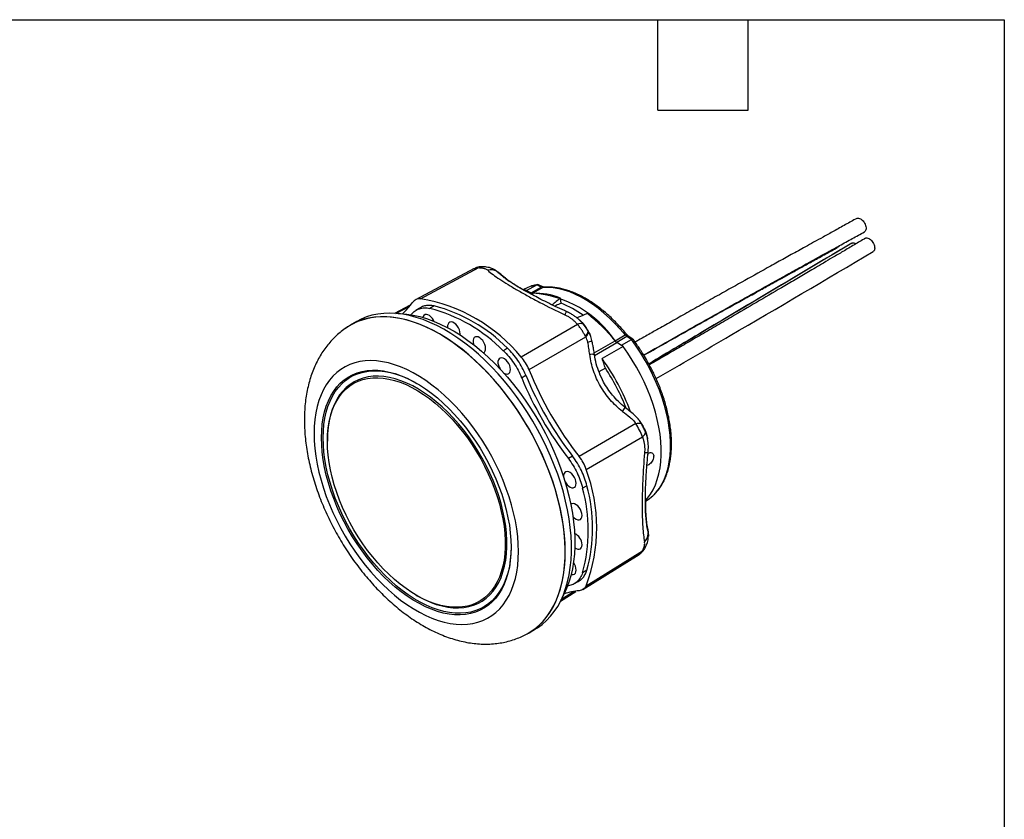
# Model space of a CAD drawing. Header units: millimetres. Extents: x 6 to 273, y 6 to 210.
# Tile 5 of 5: x 190 to 273, y 142 to 210. Entities that reach past the tile are written whole.
import ezdxf

# ---------------------------------------------------------------- set-up
doc = ezdxf.new("R2010")
doc.units = ezdxf.units.MM
doc.linetypes.add('SLD-Solid', pattern=[0])
doc.layers.add('TEXT', color=140, linetype='SLD-Solid', lineweight=25)

msp = doc.modelspace()

# ---------------------------------------------------------------- linework, layer by layer
for p, q in [((228.351, 188.565), (223.419, 185.935)), ((223.826, 186.012), (228.767, 188.643)), ((230.151, 188.422), (230.274, 188.33)), ((230.32, 188.305), (230.238, 188.367)), ((230.254, 188.35), (230.433, 188.229)), ((230.433, 188.229), (230.274, 188.33)), ((230.705, 188.016), (230.696, 188.024)), ((232.641, 186.769), (232.561, 186.752)), ((232.581, 186.735), (232.641, 186.769)), ((232.765, 186.708), (232.641, 186.769)), ((232.78, 186.711), (233.633, 187.192)), ((233.159, 186.523), (234.01, 187.005)), ((234.158, 186.971), (233.304, 186.49)), ((234.01, 187.005), (233.633, 187.192)), ((234.156, 187.02), (233.795, 187.199)), ((232.765, 186.708), (233.159, 186.512)), ((232.78, 186.711), (233.159, 186.523)), ((233.159, 186.512), (233.07, 186.46)), ((233.308, 186.478), (233.177, 186.402)), ((235.7, 185.64), (235.644, 186.073)), ((222.979, 185.491), (221.636, 184.775)), ((221.743, 184.771), (222.884, 185.379)), ((223.813, 185.26), (223.455, 185.049)), ((224.991, 185.419), (224.63, 185.209)), ((235.259, 185.462), (235.13, 185.405)), ((223.049, 184.672), (223.084, 184.717)), ((237.181, 184.269), (237.206, 184.251)), ((237.207, 184.25), (237.182, 184.275)), ((218.457, 184.105), (217.934, 183.803)), ((237.082, 183.843), (232.33, 181.103)), ((232.983, 180.056), (237.76, 182.808)), ((240.247, 182.481), (241.094, 182.967)), ((241.242, 182.83), (240.392, 182.347)), ((241.618, 182.582), (241.242, 182.83)), ((241.749, 182.608), (241.39, 182.844)), ((231.164, 181.855), (230.819, 181.636)), ((238.475, 181.454), (240.243, 182.474)), ((238.51, 181.251), (240.391, 182.337)), ((240.909, 181.996), (239.142, 180.976)), ((240.786, 182.077), (240.391, 182.337)), ((240.392, 182.347), (240.77, 182.098)), ((240.77, 182.098), (241.618, 182.582)), ((240.909, 181.996), (240.786, 182.077)), ((239.419, 180.169), (238.883, 179.86)), ((232.364, 179.36), (232.714, 179.574)), ((241.986, 175.491), (237.213, 172.729)), ((237.793, 171.64), (242.542, 174.386)), ((242.966, 174.258), (242.949, 174.322)), ((215.985, 174.095), (215.985, 174.013)), ((242.97, 174.207), (242.975, 174.179)), ((236.661, 172.737), (236.301, 172.542)), ((237.862, 170.255), (237.499, 170.065)), ((242.971, 166.763), (242.962, 166.797)), ((243.021, 166.334), (243, 166.514)), ((243.017, 166.433), (243.033, 166.196)), ((243.025, 166.246), (243.043, 166.091)), ((243.039, 166.186), (243.027, 166.288)), ((243.047, 166.041), (243.047, 166.051)), ((237.523, 161.506), (242.269, 164.463)), ((237.793, 161.82), (242.542, 164.783)), ((237.862, 163.126), (237.499, 162.919)), ((236.773, 161.98), (237.135, 162.185)), ((223.481, 161.029), (223.551, 160.988)), ((235.624, 160.539), (236.93, 161.352)), ((236.788, 161.328), (235.673, 160.633)), ((236.301, 161.825), (236.244, 161.817)), ((232.933, 157.821), (233.456, 158.123))]:
    msp.add_line(p, q)
at = {"flags": 128}
for points in [[(230.727, 187.994), (230.6, 188.108), (230.444, 188.219)], [(233.089, 187.052), (232.84, 186.956), (232.507, 186.791)], [(233.633, 187.192), (233.227, 187.096), (233.089, 187.052)], [(234.24, 186.996), (234.201, 186.989), (234.158, 186.971)], [(241.094, 182.967), (240.665, 183.471), (240.222, 183.949), (239.766, 184.399), (239.301, 184.818), (238.828, 185.205), (238.349, 185.557), (237.867, 185.874), (237.384, 186.153), (236.902, 186.393), (236.423, 186.593), (235.95, 186.753), (235.485, 186.871), (235.03, 186.947), (234.587, 186.98), (234.158, 186.971)], [(236.04, 164.689), (236.023, 165.379), (235.974, 166.086), (235.893, 166.807), (235.779, 167.541), (235.633, 168.285), (235.455, 169.037), (235.246, 169.795), (235.008, 170.555), (234.739, 171.316), (234.442, 172.076), (234.117, 172.832), (233.765, 173.581), (233.387, 174.322), (232.985, 175.053), (232.56, 175.77), (232.112, 176.471), (231.644, 177.156), (231.156, 177.82), (230.651, 178.463), (230.13, 179.082), (229.594, 179.676), (229.045, 180.243), (228.486, 180.78), (227.916, 181.286), (227.34, 181.76), (226.757, 182.2), (226.17, 182.605), (225.581, 182.974), (224.991, 183.305), (224.403, 183.597), (223.818, 183.85), (223.238, 184.062), (222.664, 184.234), (222.1, 184.364), (221.545, 184.452), (221.003, 184.498), (220.474, 184.502), (219.961, 184.463), (219.464, 184.382), (218.986, 184.259), (218.528, 184.095), (218.091, 183.89), (217.677, 183.644), (217.503, 183.523)], [(233.456, 158.123), (233.713, 158.282), (234.103, 158.567), (234.468, 158.892), (234.806, 159.254), (235.118, 159.652), (235.4, 160.087), (235.654, 160.555), (235.878, 161.056), (236.071, 161.588), (236.233, 162.149), (236.363, 162.738), (236.461, 163.353), (236.526, 163.992), (236.559, 164.653), (236.559, 165.334), (236.526, 166.033), (236.461, 166.747), (236.363, 167.475), (236.233, 168.214), (236.071, 168.963), (235.878, 169.718), (235.654, 170.477), (235.4, 171.238), (235.118, 171.999), (234.806, 172.757), (234.468, 173.51), (234.103, 174.255), (233.713, 174.991), (233.299, 175.715), (232.862, 176.425), (232.404, 177.118), (231.926, 177.793), (231.429, 178.447), (230.916, 179.078), (230.387, 179.685), (229.845, 180.265), (229.29, 180.817), (228.726, 181.339), (228.152, 181.829), (227.572, 182.287), (226.987, 182.709), (226.399, 183.096), (225.809, 183.446), (225.22, 183.758), (224.633, 184.031), (224.05, 184.263), (223.473, 184.455), (222.904, 184.606), (222.344, 184.715), (221.796, 184.782), (221.26, 184.807), (220.739, 184.79), (220.234, 184.73), (219.746, 184.628), (219.278, 184.485), (218.83, 184.3), (218.457, 184.105)], [(232.826, 157.776), (233.087, 157.93), (233.483, 158.206), (233.854, 158.521), (234.198, 158.873), (234.516, 159.263), (234.805, 159.689), (235.065, 160.149), (235.296, 160.642), (235.496, 161.166), (235.665, 161.72), (235.803, 162.302), (235.908, 162.911), (235.981, 163.544), (236.022, 164.199), (236.03, 164.875), (236.004, 165.569), (235.947, 166.28), (235.857, 167.004), (235.734, 167.74), (235.58, 168.486), (235.394, 169.239), (235.178, 169.997), (234.931, 170.757), (234.655, 171.517), (234.351, 172.275), (234.019, 173.029), (233.66, 173.776), (233.276, 174.514), (232.868, 175.24), (232.437, 175.953), (231.984, 176.649), (231.511, 177.328), (231.019, 177.986), (230.51, 178.623), (229.985, 179.235), (229.446, 179.821), (228.895, 180.379), (228.333, 180.908), (227.762, 181.406), (227.184, 181.87), (226.601, 182.301), (226.013, 182.696), (225.424, 183.055), (224.835, 183.375), (224.248, 183.657), (223.665, 183.899), (223.087, 184.1), (222.516, 184.261), (221.955, 184.38), (221.404, 184.457), (220.865, 184.491)], [(221.94, 184.769), (222.137, 184.765), (222.673, 184.725), (223.221, 184.642), (223.78, 184.517), (224.347, 184.35), (224.922, 184.142), (225.501, 183.893), (226.084, 183.604), (226.668, 183.277), (227.252, 182.911), (227.834, 182.509), (228.411, 182.071), (228.982, 181.599), (229.545, 181.094), (230.099, 180.559), (230.641, 179.995), (231.17, 179.403), (231.684, 178.785), (232.182, 178.144), (232.661, 177.482), (233.121, 176.8), (233.56, 176.101), (233.976, 175.387), (234.368, 174.66), (234.735, 173.923), (235.076, 173.179), (235.389, 172.428), (235.674, 171.675), (235.93, 170.92), (236.155, 170.168), (236.35, 169.419), (236.513, 168.677), (236.644, 167.944), (236.743, 167.222), (236.809, 166.513), (236.842, 165.821), (236.842, 165.146), (236.809, 164.491), (236.743, 163.859), (236.644, 163.251), (236.513, 162.669), (236.35, 162.116), (236.155, 161.592), (235.93, 161.099), (235.769, 160.801)], [(224.991, 184.114), (224.943, 184.211), (224.84, 184.368), (224.72, 184.503), (224.59, 184.607), (224.457, 184.674), (224.33, 184.7), (224.218, 184.682), (224.127, 184.623), (224.063, 184.525), (224.038, 184.446)], [(227.171, 182.964), (227.18, 183.073), (227.164, 183.235), (227.115, 183.406), (227.037, 183.575), (226.934, 183.732), (226.814, 183.867), (226.683, 183.971), (226.551, 184.038), (226.424, 184.064), (226.312, 184.046), (226.221, 183.987), (226.157, 183.889), (226.124, 183.76), (226.124, 183.606), (226.127, 183.582)], [(229.329, 181.833), (229.312, 181.995), (229.263, 182.166), (229.185, 182.335), (229.083, 182.492), (228.963, 182.627), (228.832, 182.731), (228.699, 182.798), (228.573, 182.823), (228.461, 182.806), (228.37, 182.747), (228.306, 182.649), (228.273, 182.519), (228.273, 182.366), (228.306, 182.198), (228.324, 182.139)], [(241.221, 183.001), (241.212, 183.007), (241.193, 183.008), (241.166, 183.001), (241.133, 182.987), (241.094, 182.967)], [(238.28, 182.502), (238.289, 182.496), (238.288, 182.493)], [(242.806, 169.019), (242.963, 169.199), (243.216, 169.543), (243.44, 169.922), (243.633, 170.335), (243.796, 170.779), (243.927, 171.253), (244.026, 171.755), (244.092, 172.282), (244.125, 172.832), (244.125, 173.402), (244.092, 173.99), (244.026, 174.593), (243.927, 175.209), (243.796, 175.834), (243.633, 176.466), (243.44, 177.103), (243.216, 177.74), (242.963, 178.376), (242.683, 179.007), (242.375, 179.631), (242.043, 180.244), (241.687, 180.845), (241.308, 181.43), (240.909, 181.996)], [(243.319, 169.315), (243.429, 169.415), (243.716, 169.719), (243.975, 170.06), (244.204, 170.438), (244.402, 170.851), (244.569, 171.296), (244.703, 171.772), (244.805, 172.276), (244.873, 172.806), (244.907, 173.36), (244.907, 173.935), (244.873, 174.528), (244.805, 175.136), (244.703, 175.757), (244.569, 176.388), (244.402, 177.026), (244.204, 177.668), (243.975, 178.31), (243.716, 178.95), (243.429, 179.586), (243.115, 180.213), (242.775, 180.829), (242.411, 181.431), (242.025, 182.016), (241.618, 182.582)], [(231.423, 180.051), (231.406, 180.213), (231.357, 180.384), (231.279, 180.553), (231.177, 180.71), (231.056, 180.845), (230.926, 180.949), (230.793, 181.016), (230.667, 181.042), (230.555, 181.024), (230.464, 180.965), (230.399, 180.867), (230.366, 180.738), (230.366, 180.584), (230.399, 180.416), (230.464, 180.245), (230.541, 180.102)], [(232.093, 164.714), (232.077, 165.336), (232.028, 165.974), (231.947, 166.626), (231.833, 167.29), (231.688, 167.963), (231.512, 168.642), (231.305, 169.325), (231.069, 170.01), (230.804, 170.694), (230.511, 171.373), (230.191, 172.047), (229.846, 172.711), (229.477, 173.364), (229.085, 174.003), (228.671, 174.625), (228.239, 175.229), (227.788, 175.812), (227.32, 176.371), (226.838, 176.905), (226.344, 177.412), (225.838, 177.89), (225.324, 178.336), (224.803, 178.75), (224.276, 179.129), (223.747, 179.472), (223.217, 179.778), (222.687, 180.046), (222.161, 180.275), (221.639, 180.463), (221.125, 180.611), (220.62, 180.717), (220.125, 180.781), (219.643, 180.803), (219.176, 180.783), (218.725, 180.721), (218.292, 180.617), (217.879, 180.472), (217.487, 180.285), (217.118, 180.059), (216.773, 179.793), (216.453, 179.489), (216.16, 179.147), (215.895, 178.77), (215.658, 178.358), (215.452, 177.913), (215.275, 177.438), (215.13, 176.932), (215.017, 176.399), (214.935, 175.841), (214.886, 175.26), (214.87, 174.657), (214.886, 174.035), (214.935, 173.397), (215.017, 172.745), (215.13, 172.081), (215.275, 171.408), (215.452, 170.729), (215.658, 170.045), (215.895, 169.361), (216.16, 168.677), (216.453, 167.997), (216.773, 167.324), (217.118, 166.66), (217.487, 166.007), (217.879, 165.368), (218.292, 164.745), (218.725, 164.142), (219.176, 163.559), (219.643, 162.999), (220.125, 162.465), (220.62, 161.959), (221.125, 161.481), (221.639, 161.035), (222.161, 160.621), (222.687, 160.242), (223.217, 159.899), (223.747, 159.593), (224.276, 159.325), (224.803, 159.096), (225.324, 158.908), (225.838, 158.76), (226.344, 158.654), (226.838, 158.59), (227.32, 158.568), (227.788, 158.588), (228.239, 158.65), (228.671, 158.754), (229.085, 158.899), (229.477, 159.085), (229.846, 159.312), (230.191, 159.578), (230.511, 159.882), (230.804, 160.224), (231.069, 160.601), (231.305, 161.013), (231.512, 161.457), (231.688, 161.933), (231.833, 162.439), (231.947, 162.971), (232.028, 163.53), (232.077, 164.111), (232.093, 164.714)], [(231.472, 165.073), (231.456, 164.491), (231.406, 163.931), (231.325, 163.394), (231.211, 162.883), (231.065, 162.4), (230.888, 161.947), (230.681, 161.526), (230.444, 161.138), (230.178, 160.786), (229.885, 160.47), (229.566, 160.192), (229.222, 159.953), (228.854, 159.754), (228.464, 159.596), (228.053, 159.479), (227.624, 159.404), (227.178, 159.371), (226.716, 159.381), (226.241, 159.433), (225.755, 159.527), (225.26, 159.663), (224.757, 159.841), (224.249, 160.058), (223.738, 160.315), (223.226, 160.611), (222.714, 160.944), (222.206, 161.313), (221.704, 161.716), (221.208, 162.152), (220.722, 162.619), (220.247, 163.115), (219.786, 163.638), (219.34, 164.186), (218.91, 164.757), (218.5, 165.347), (218.11, 165.956), (217.742, 166.58), (217.398, 167.217), (217.078, 167.863), (216.785, 168.518), (216.52, 169.177), (216.283, 169.838), (216.075, 170.498), (215.898, 171.156), (215.753, 171.807), (215.639, 172.449), (215.557, 173.08), (215.508, 173.697), (215.491, 174.298), (215.508, 174.88), (215.557, 175.44), (215.639, 175.977), (215.753, 176.488), (215.898, 176.971), (216.075, 177.424), (216.283, 177.845), (216.52, 178.232), (216.785, 178.585), (217.078, 178.901), (217.398, 179.179), (217.742, 179.418), (218.11, 179.617), (218.5, 179.775), (218.91, 179.892), (219.34, 179.967), (219.786, 179.999), (220.247, 179.99), (220.722, 179.938), (221.208, 179.843), (221.704, 179.707), (222.206, 179.53), (222.714, 179.313), (223.226, 179.055), (223.738, 178.76), (224.249, 178.427), (224.757, 178.058), (225.26, 177.655), (225.755, 177.218), (226.241, 176.751), (226.716, 176.255), (227.178, 175.732), (227.624, 175.185), (228.053, 174.614), (228.464, 174.023), (228.854, 173.415), (229.222, 172.791), (229.566, 172.154), (229.885, 171.507), (230.178, 170.853), (230.444, 170.194), (230.681, 169.533), (230.888, 168.872), (231.065, 168.215), (231.211, 167.564), (231.325, 166.922), (231.406, 166.29), (231.456, 165.673), (231.472, 165.073)], [(231.472, 165.114), (231.456, 164.578), (231.407, 164.022), (231.326, 163.49), (231.213, 162.984), (231.069, 162.505), (230.893, 162.057), (230.688, 161.639), (230.453, 161.255), (230.19, 160.905), (229.899, 160.592), (229.583, 160.317), (229.241, 160.08), (228.877, 159.882), (228.49, 159.726), (228.083, 159.61), (227.658, 159.536), (227.216, 159.503), (226.758, 159.513), (226.288, 159.565), (225.806, 159.658), (225.315, 159.793), (224.816, 159.968), (224.313, 160.184), (223.806, 160.439), (223.299, 160.732), (222.792, 161.062), (222.288, 161.428), (221.79, 161.828), (221.299, 162.26), (220.817, 162.723), (220.347, 163.214), (219.889, 163.733), (219.447, 164.276), (219.022, 164.841), (218.615, 165.427), (218.228, 166.03), (217.863, 166.648), (217.522, 167.279), (217.206, 167.92), (216.915, 168.569), (216.652, 169.222), (216.417, 169.877), (216.212, 170.532), (216.036, 171.183), (215.892, 171.829), (215.779, 172.466), (215.698, 173.091), (215.649, 173.703), (215.633, 174.298), (215.649, 174.875), (215.698, 175.43), (215.779, 175.962), (215.892, 176.468), (216.036, 176.947), (216.212, 177.396), (216.417, 177.813), (216.652, 178.197), (216.915, 178.547), (217.206, 178.86), (217.522, 179.136), (217.863, 179.373), (218.228, 179.57), (218.615, 179.727), (219.022, 179.843), (219.447, 179.917), (219.889, 179.949), (220.347, 179.939), (220.817, 179.888), (221.299, 179.794), (221.79, 179.659), (222.288, 179.484), (222.792, 179.268), (223.299, 179.013), (223.518, 178.891)], [(223.551, 160.988), (223.678, 160.917), (224.177, 160.657), (224.674, 160.437), (225.167, 160.257), (225.652, 160.119), (226.128, 160.023), (226.592, 159.969), (227.044, 159.958), (227.48, 159.99), (227.899, 160.064), (228.298, 160.18), (228.678, 160.338), (229.034, 160.538), (229.367, 160.777), (229.675, 161.056), (229.955, 161.372), (230.208, 161.725), (230.431, 162.113), (230.625, 162.534), (230.787, 162.987), (230.918, 163.469), (231.017, 163.979), (231.083, 164.514), (231.116, 165.071), (231.116, 165.649), (231.083, 166.245), (231.017, 166.856), (230.918, 167.479), (230.787, 168.112), (230.625, 168.753), (230.431, 169.397), (230.208, 170.043), (229.955, 170.688), (229.675, 171.328), (229.367, 171.962), (229.034, 172.585), (228.678, 173.197), (228.298, 173.793), (227.899, 174.371), (227.48, 174.929), (227.044, 175.464), (226.592, 175.974), (226.128, 176.457), (225.652, 176.91), (225.167, 177.332), (224.674, 177.72), (224.177, 178.074), (223.678, 178.391), (223.177, 178.67), (222.679, 178.911), (222.184, 179.111), (221.695, 179.27), (221.214, 179.387), (220.744, 179.462), (220.285, 179.494), (219.841, 179.484), (219.414, 179.431), (219.004, 179.336), (218.614, 179.198), (218.246, 179.019), (217.901, 178.8), (217.581, 178.541), (217.287, 178.243), (217.02, 177.908), (216.782, 177.537), (216.573, 177.133), (216.395, 176.695), (216.248, 176.228), (216.134, 175.731), (216.051, 175.209), (216.002, 174.663), (215.985, 174.095), (215.985, 174.095)], [(215.985, 174.013), (216.002, 174.576), (216.051, 175.117), (216.132, 175.635), (216.246, 176.126), (216.391, 176.589), (216.568, 177.023), (216.774, 177.424), (217.01, 177.791), (217.275, 178.123), (217.566, 178.418), (217.883, 178.674), (218.225, 178.892), (218.59, 179.069), (218.976, 179.205), (219.382, 179.3), (219.805, 179.352), (220.245, 179.362), (220.699, 179.33), (221.165, 179.256), (221.641, 179.14), (222.126, 178.982), (222.616, 178.784), (223.11, 178.546), (223.606, 178.269), (224.101, 177.955), (224.593, 177.605), (225.081, 177.22), (225.561, 176.802), (226.033, 176.353), (226.493, 175.875), (226.94, 175.369), (227.372, 174.839), (227.787, 174.287), (228.183, 173.714), (228.559, 173.123), (228.912, 172.518), (229.242, 171.9), (229.547, 171.273), (229.825, 170.638), (230.075, 169.999), (230.296, 169.359), (230.488, 168.721), (230.649, 168.087), (230.778, 167.459), (230.876, 166.842), (230.941, 166.236), (230.974, 165.646), (230.974, 165.074), (230.941, 164.522), (230.876, 163.992), (230.778, 163.487), (230.649, 163.009), (230.488, 162.561), (230.296, 162.144), (230.075, 161.759), (229.825, 161.409), (229.547, 161.096), (229.242, 160.82), (228.912, 160.583), (228.559, 160.385), (228.183, 160.229), (227.787, 160.113), (227.372, 160.04), (226.94, 160.008), (226.493, 160.019), (226.033, 160.073), (225.561, 160.168), (225.081, 160.305), (224.593, 160.483), (224.101, 160.701), (223.606, 160.958), (223.11, 161.254), (222.616, 161.586), (222.126, 161.954), (221.641, 162.356), (221.165, 162.79), (220.699, 163.254), (220.245, 163.746), (219.805, 164.264), (219.382, 164.805), (218.976, 165.368), (218.59, 165.95), (218.225, 166.548), (217.883, 167.16), (217.566, 167.783), (217.275, 168.415), (217.01, 169.052), (216.774, 169.691), (216.568, 170.331), (216.391, 170.968), (216.246, 171.599), (216.132, 172.222), (216.051, 172.833), (216.002, 173.431), (215.985, 174.013)], [(230.837, 179.78), (230.926, 179.727), (231.056, 179.68), (231.177, 179.676), (231.279, 179.715), (231.357, 179.794), (231.406, 179.908), (231.423, 180.051)], [(236.959, 170.462), (236.943, 170.624), (236.894, 170.795), (236.815, 170.964), (236.713, 171.121), (236.593, 171.256), (236.462, 171.36), (236.329, 171.427), (236.203, 171.453), (236.091, 171.435), (236, 171.376), (235.936, 171.278), (235.903, 171.149), (235.901, 171.008)], [(236.032, 170.591), (236.091, 170.491), (236.203, 170.344), (236.329, 170.224), (236.462, 170.138), (236.593, 170.091), (236.713, 170.087), (236.815, 170.126), (236.894, 170.205), (236.943, 170.319), (236.959, 170.462)], [(237.455, 167.758), (237.439, 167.92), (237.39, 168.091), (237.312, 168.26), (237.209, 168.417), (237.089, 168.552), (236.958, 168.656), (236.826, 168.723), (236.699, 168.748), (236.587, 168.731), (236.511, 168.686)], [(242.808, 168.946), (243.115, 169.151), (243.319, 169.315)], [(236.688, 167.653), (236.699, 167.64), (236.826, 167.52), (236.958, 167.433), (237.089, 167.387), (237.209, 167.383), (237.312, 167.421), (237.39, 167.5), (237.439, 167.615), (237.455, 167.758)], [(243.014, 166.448), (242.995, 166.639), (242.96, 166.805)], [(236.838, 165.028), (236.958, 164.952), (237.089, 164.906), (237.209, 164.902), (237.312, 164.94), (237.39, 165.019), (237.439, 165.134), (237.455, 165.276)], [(232.518, 157.607), (232.56, 157.626), (232.985, 157.852), (233.387, 158.118), (233.765, 158.423), (234.117, 158.766), (234.442, 159.146), (234.739, 159.563), (235.008, 160.014), (235.246, 160.499), (235.455, 161.016), (235.633, 161.562), (235.779, 162.138), (235.893, 162.74), (235.974, 163.367), (236.023, 164.018), (236.04, 164.689)], [(236.543, 162.787), (236.593, 162.774), (236.713, 162.77), (236.815, 162.809), (236.894, 162.888), (236.943, 163.002), (236.959, 163.145)]]:
    msp.add_lwpolyline(points, dxfattribs=at)
for centre, radius, start, end in [((229.045, 188.187), 0.534, 89.08325, 121.33185), ((234.097, 186.876), 0.155, 68.18753, 124.03285), ((234.147, 187.261), 0.29, 241.81933, 272.13909), ((221.603, 172.341), 13.851, 39.24175, 80.76363), ((233.462, 182.9), 3.871, 100.1405, 100.37838), ((233.293, 186.774), 0.284, 241.81933, 272.13909), ((233.297, 186.769), 0.292, 241.81933, 272.13909), ((232.584, 177.225), 9.293, 34.44747, 85.55791), ((233.577, 181.084), 5.4, 67.49236, 92.85113), ((218.148, 189.306), 6.173, 312.52245, 324.48222), ((221.209, 172.136), 13.512, 44.67118, 75.3342), ((221.557, 172.341), 13.522, 44.72059, 75.28478), ((232.527, 177.696), 8.553, 54.1277, 68.22469), ((220.616, 179.079), 5.418, 87.35941, 120.68113), ((229.278, 173.637), 14.083, 38.86705, 52.21227), ((237.354, 183.439), 0.486, 66.16059, 123.96944), ((237.356, 183.404), 0.622, 305.34025, 348.10674), ((237.441, 183.278), 0.569, 304.20053, 353.29672), ((241.617, 183.384), 0.669, 218.63027, 235.93561), ((241.327, 182.717), 0.141, 63.52073, 127.05799), ((228.986, 181.785), 0.347, 294.69489, 7.99093), ((237.598, 183.825), 1.5, 282.90645, 297.37753), ((240.768, 182.894), 0.673, 218.63027, 235.93561), ((240.759, 182.89), 0.655, 218.63027, 235.93561), ((227.065, 171.821), 17.131, 36.77958, 36.86783), ((238.292, 180.383), 0.955, 77.66495, 101.5443), ((224.862, 170.486), 17.719, 19.84029, 36.30148), ((223.728, 169.826), 18.792, 21.68062, 33.39168), ((260.095, 190.825), 30.007, 202.4619, 217.5381), ((260.447, 191.028), 30.006, 202.44094, 217.55906), ((259.653, 190.569), 28.668, 201.51402, 218.48598), ((240.268, 177.097), 0.824, 316.501, 344.24534), ((242.329, 174.823), 0.486, 296.0245, 353.82512), ((224.838, 166.73), 13.854, 339.24236, 20.75764), ((224.815, 166.691), 13.525, 344.72036, 15.27964), ((224.465, 166.492), 13.516, 344.67095, 15.32905), ((236.364, 165.252), 1.092, 1.26339, 64.98014), ((242.286, 165.252), 0.534, 298.66135, 330.92244), ((235.823, 163.095), 1.138, 2.51529, 36.9419), ((237.808, 155.258), 6.172, 95.52673, 107.49344)]:
    msp.add_arc(centre, radius, start, end)
for major_axis, ratio, start_param, end_param in [((32.8, 26.671), 0.177866, 1.461309, 1.483133), ((47.036, 18.315), 0.128966, 1.496598, 1.515767)]:
    msp.add_ellipse((236.775, 177.36), major_axis=major_axis, ratio=ratio, start_param=start_param, end_param=end_param)
for points, knots in [([(260.617, 192.793), (260.3, 192.619), (259.651, 192.261), (258.704, 191.739), (257.808, 191.244), (257.012, 190.804), (256.316, 190.42), (255.689, 190.072), (255.1, 189.746), (254.516, 189.422), (253.931, 189.098), (252.821, 188.481), (251.185, 187.571), (249.291, 186.513), (247.657, 185.597), (246.305, 184.838), (245.007, 184.105), (244.023, 183.549), (243.305, 183.143), (242.787, 182.849), (242.319, 182.583), (242.023, 182.415), (241.931, 182.362)], [0, 0, 0, 0, 0.0506543, 0.1037067, 0.1514479, 0.193878, 0.230997, 0.2628051, 0.2943364, 0.3251645, 0.3563738, 0.3879641, 0.5030987, 0.6186758, 0.6922248, 0.7657581, 0.8362594, 0.9014767, 0.9244231, 0.9521642, 0.985042, 1, 1, 1, 1]), ([(260.621, 192.786), (260.646, 192.8), (260.708, 192.834), (260.842, 192.811), (260.999, 192.729), (261.149, 192.588), (261.276, 192.406), (261.364, 192.206), (261.404, 192.006), (261.391, 191.834), (261.338, 191.714), (261.277, 191.682), (261.253, 191.669)], [0, 0, 0, 0, 0.07264, 0.179787, 0.286995, 0.395032, 0.501828, 0.609758, 0.716455, 0.824168, 0.9319, 1, 1, 1, 1]), ([(242.651, 181.276), (242.727, 181.32), (242.995, 181.472), (243.456, 181.734), (244.035, 182.062), (245.137, 182.686), (246.764, 183.604), (248.654, 184.666), (250.288, 185.581), (251.642, 186.337), (252.946, 187.064), (253.936, 187.614), (254.659, 188.015), (255.181, 188.305), (255.797, 188.646), (256.509, 189.041), (257.313, 189.485), (258.206, 189.979), (259.188, 190.521), (260.216, 191.088), (260.916, 191.474), (261.258, 191.662)], [0, 0, 0, 0, 0.012474, 0.043431, 0.074771, 0.106493, 0.222109, 0.338169, 0.412025, 0.485865, 0.556659, 0.622147, 0.645192, 0.673051, 0.706069, 0.744245, 0.787578, 0.835158, 0.887714, 0.945246, 1, 1, 1, 1]), ([(261.338, 191.121), (261.03, 190.939), (260.4, 190.567), (259.481, 190.024), (258.61, 189.51), (257.836, 189.054), (257.159, 188.655), (256.548, 188.296), (255.976, 187.958), (255.406, 187.624), (254.836, 187.289), (253.753, 186.652), (252.154, 185.714), (250.298, 184.628), (248.695, 183.69), (247.365, 182.914), (246.085, 182.168), (245.114, 181.603), (244.404, 181.19), (243.892, 180.893), (243.457, 180.64), (243.192, 180.486), (243.129, 180.449)], [0, 0, 0, 0, 0.050885, 0.104181, 0.152143, 0.194768, 0.232058, 0.264011, 0.295688, 0.326658, 0.358012, 0.389748, 0.505415, 0.621525, 0.695414, 0.769287, 0.840113, 0.905631, 0.928684, 0.956554, 0.989585, 1, 1, 1, 1]), ([(261.344, 191.125), (261.385, 191.139), (261.466, 191.167), (261.619, 191.123), (261.776, 191.021), (261.92, 190.865), (262.036, 190.675), (262.109, 190.473), (262.133, 190.279), (262.102, 190.121), (262.049, 190.025), (261.999, 190.008), (261.989, 190.004)], [0, 0, 0, 0, 0.107841, 0.215704, 0.323628, 0.432388, 0.539898, 0.64855, 0.755961, 0.864394, 0.972846, 1, 1, 1, 1]), ([(242.662, 181.257), (243.358, 181.65), (244.764, 182.444), (246.621, 183.486), (248.233, 184.389), (249.568, 185.134), (250.852, 185.849), (251.825, 186.389), (252.535, 186.784), (253.047, 187.068), (253.652, 187.402), (254.35, 187.789), (255.138, 188.224), (256.012, 188.708), (256.973, 189.238), (257.977, 189.791), (258.661, 190.167), (258.994, 190.351)], [0, 0, 0, 0, 0.127514, 0.257689, 0.340527, 0.423348, 0.502752, 0.576205, 0.602051, 0.633299, 0.670332, 0.713151, 0.761754, 0.815122, 0.87407, 0.938599, 1, 1, 1, 1]), ([(259.24, 190.147), (255.459, 187.898), (250.076, 184.695), (244.687, 181.491), (243.082, 180.538)], [0, 0, 0, 0, 0.70219, 1, 1, 1, 1]), ([(260.198, 190.7), (256.423, 188.455), (250.721, 185.062), (245.017, 181.671), (243.089, 180.525)], [0, 0, 0, 0, 0.662007, 1, 1, 1, 1]), ([(259.097, 190.471), (259.096, 190.468), (259.084, 190.413), (259.046, 190.37), (258.998, 190.357), (258.993, 190.355)], [0, 0, 0, 0, 0.050554, 0.879754, 1, 1, 1, 1]), ([(260.201, 190.696), (260.206, 190.701), (260.23, 190.725), (260.267, 190.729), (260.295, 190.731)], [0, 0, 0, 0, 0.217361, 1, 1, 1, 1]), ([(260.295, 190.731), (260.342, 190.73), (260.421, 190.729), (260.508, 190.674), (260.544, 190.652)], [0, 0, 0, 0, 0.595711, 1, 1, 1, 1]), ([(243.7, 179.288), (245.788, 180.498), (251.919, 184.053), (257.988, 187.635), (261.992, 189.998)], [0, 0, 0, 0, 0.340371, 1, 1, 1, 1]), ([(228.353, 188.561), (228.364, 188.568), (228.423, 188.606), (228.56, 188.64), (228.698, 188.642), (228.767, 188.643)], [0, 0, 0, 0, 0.10103, 0.550897, 1, 1, 1, 1]), ([(229.056, 188.721), (228.93, 188.719), (228.722, 188.716), (228.527, 188.633), (228.451, 188.6)], [0, 0, 0, 0, 0.60562, 1, 1, 1, 1]), ([(228.767, 188.643), (228.8, 188.642), (228.866, 188.639), (228.959, 188.63), (229.047, 188.617), (229.13, 188.601), (229.226, 188.575), (229.328, 188.538), (229.431, 188.485), (229.485, 188.442), (229.512, 188.42)], [0, 0, 0, 0, 0.099958, 0.199534, 0.298988, 0.398578, 0.498563, 0.665908, 0.832648, 1, 1, 1, 1]), ([(230.157, 188.423), (230.085, 188.464), (229.96, 188.536), (229.777, 188.604), (229.603, 188.655), (229.377, 188.702), (229.172, 188.714), (229.053, 188.721)], [0, 0, 0, 0, 0.2219711, 0.3828202, 0.4928878, 0.704952, 1, 1, 1, 1]), ([(230.275, 188.33), (230.169, 188.396), (230.043, 188.442), (229.778, 188.473), (229.639, 188.459), (229.512, 188.42)], [0, 0, 0, 0, 0.5, 0.5, 1, 1, 1, 1]), ([(229.512, 188.42), (229.765, 188.193), (230.098, 187.944), (230.73, 187.522), (230.964, 187.373), (231.465, 187.066), (231.732, 186.907), (232.297, 186.581), (232.596, 186.412), (233.227, 186.067), (233.556, 185.891), (234.561, 185.367), (235.266, 185.017), (235.995, 184.678)], [0, 0, 0, 0, 0.25, 0.25, 0.375, 0.375, 0.5, 0.5, 0.625, 0.625, 0.75, 0.75, 1, 1, 1, 1]), ([(230.266, 188.352), (230.24, 188.368), (230.187, 188.402), (230.135, 188.435), (230.108, 188.452)], [0, 0, 0, 0, 0.499984, 1, 1, 1, 1]), ([(230.11, 188.449), (230.113, 188.448), (230.131, 188.441), (230.142, 188.43), (230.151, 188.422)], [0, 0, 0, 0, 0.2085449, 1, 1, 1, 1]), ([(230.274, 188.33), (230.303, 188.301), (230.361, 188.244), (230.459, 188.155), (230.565, 188.064), (230.681, 187.97), (230.805, 187.874), (230.938, 187.775), (231.079, 187.674), (231.229, 187.57), (231.387, 187.464), (231.553, 187.355), (231.728, 187.244), (231.912, 187.13), (232.103, 187.014), (232.301, 186.896), (232.439, 186.816), (232.507, 186.777)], [0, 0, 0, 0, 0.066646, 0.133301, 0.200052, 0.26692, 0.333602, 0.400074, 0.466426, 0.532742, 0.599111, 0.665629, 0.732391, 0.7995, 0.866669, 0.933469, 1, 1, 1, 1]), ([(230.444, 188.219), (230.56, 188.112), (230.792, 187.898), (231.291, 187.535), (231.886, 187.144), (232.37, 186.859), (232.61, 186.717)], [0, 0, 0, 0, 0.249332, 0.499051, 0.751559, 1, 1, 1, 1]), ([(231.016, 187.745), (230.997, 187.759), (230.878, 187.849), (230.796, 187.928), (230.727, 187.994)], [0, 0, 0, 0, 0.160454, 1, 1, 1, 1]), ([(236.157, 184.931), (235.897, 185.048), (235.382, 185.28), (234.654, 185.63), (233.994, 185.964), (233.417, 186.269), (232.92, 186.541), (232.633, 186.705), (232.497, 186.782)], [0, 0, 0, 0, 0.1930438, 0.3826876, 0.5581442, 0.7204245, 0.8679548, 1, 1, 1, 1]), ([(233.693, 187.213), (233.576, 187.19), (233.382, 187.153), (233.198, 187.088), (233.124, 187.062)], [0, 0, 0, 0, 0.595947, 1, 1, 1, 1]), ([(233.633, 187.192), (233.662, 187.203), (233.705, 187.22), (233.759, 187.215), (233.784, 187.203), (233.794, 187.198)], [0, 0, 0, 0, 0.515923, 0.787493, 1, 1, 1, 1]), ([(234.236, 186.996), (234.233, 186.996), (234.227, 186.995), (234.194, 187.001), (234.165, 187.017), (234.155, 187.022)], [0, 0, 0, 0, 0.387661, 0.796446, 1, 1, 1, 1]), ([(241.22, 183), (241.19, 183.038), (241.053, 183.209), (240.795, 183.505), (240.447, 183.886), (240.083, 184.254), (239.708, 184.608), (239.322, 184.945), (238.927, 185.261), (238.526, 185.556), (238.12, 185.827), (237.71, 186.073), (237.298, 186.293), (236.885, 186.485), (236.473, 186.649), (236.062, 186.784), (235.655, 186.888), (235.252, 186.961), (234.856, 187.002), (234.517, 187.013), (234.315, 186.997), (234.239, 186.991)], [0, 0, 0, 0, 0.01436, 0.066298, 0.119382, 0.173341, 0.22798, 0.283152, 0.338748, 0.394684, 0.4509, 0.50735, 0.563999, 0.620828, 0.67782, 0.734967, 0.792274, 0.849753, 0.907426, 0.965329, 1, 1, 1, 1]), ([(223.826, 186.012), (223.69, 186.022), (223.564, 186.001), (223.342, 185.901), (223.248, 185.824), (223.173, 185.719)], [0, 0, 0, 0, 0.5, 0.5, 1, 1, 1, 1]), ([(223.084, 184.717), (223.173, 184.83), (223.273, 184.925), (223.495, 185.081), (223.619, 185.142), (223.881, 185.225), (224.021, 185.249), (224.315, 185.257), (224.471, 185.242), (224.63, 185.209)], [0, 0, 0, 0, 0.25, 0.25, 0.5, 0.5, 0.75, 0.75, 1, 1, 1, 1]), ([(224.991, 185.419), (224.863, 185.439), (224.603, 185.481), (224.248, 185.441), (223.982, 185.365), (223.855, 185.276), (223.819, 185.251)], [0, 0, 0, 0, 0.292796, 0.591945, 0.884741, 1, 1, 1, 1]), ([(236.155, 184.926), (236.153, 184.926), (236.145, 184.926), (236.113, 184.883), (236.062, 184.802), (236.017, 184.719), (235.995, 184.678)], [0, 0, 0, 0, 0.122556, 0.417189, 0.711826, 1, 1, 1, 1]), ([(235.995, 184.678), (236.037, 184.658), (236.122, 184.617), (236.245, 184.549), (236.365, 184.477), (236.481, 184.399), (236.619, 184.299), (236.772, 184.171), (236.937, 184.013), (237.034, 183.9), (237.082, 183.843)], [0, 0, 0, 0, 0.099974, 0.199558, 0.299011, 0.39859, 0.498553, 0.665929, 0.832672, 1, 1, 1, 1]), ([(237.144, 184.308), (237.084, 184.358), (236.955, 184.467), (236.73, 184.624), (236.46, 184.788), (236.257, 184.884), (236.149, 184.934)], [0, 0, 0, 0, 0.1974071, 0.4294434, 0.6968204, 1, 1, 1, 1]), ([(237.125, 184.316), (237.171, 184.278), (237.33, 184.147), (237.459, 183.994), (237.55, 183.884)], [0, 0, 0, 0, 0.286578, 1, 1, 1, 1]), ([(237.186, 184.271), (237.179, 184.277), (237.166, 184.289), (237.152, 184.301), (237.145, 184.307)], [0, 0, 0, 0, 0.4999969, 1, 1, 1, 1]), ([(217.854, 183.735), (217.804, 183.706), (217.6, 183.589), (217.263, 183.346), (216.848, 183.01), (216.46, 182.639), (216.097, 182.237), (215.761, 181.804), (215.452, 181.342), (215.171, 180.85), (214.919, 180.33), (214.698, 179.781), (214.507, 179.206), (214.348, 178.605), (214.221, 177.98), (214.128, 177.333), (214.068, 176.667), (214.043, 175.985), (214.051, 175.288), (214.093, 174.579), (214.167, 173.862), (214.273, 173.137), (214.411, 172.409), (214.58, 171.677), (214.778, 170.945), (215.004, 170.214), (215.259, 169.485), (215.541, 168.761), (215.849, 168.043), (216.183, 167.334), (216.541, 166.633), (216.922, 165.944), (217.326, 165.268), (217.751, 164.607), (218.197, 163.961), (218.662, 163.334), (219.146, 162.726), (219.648, 162.139), (220.166, 161.574), (220.699, 161.034), (221.247, 160.519), (221.809, 160.032), (222.384, 159.573), (222.969, 159.145), (223.566, 158.749), (224.171, 158.387), (224.784, 158.06), (225.402, 157.771), (226.024, 157.521), (226.647, 157.312), (227.269, 157.144), (227.886, 157.02), (228.497, 156.939), (229.098, 156.901), (229.687, 156.907), (230.261, 156.954), (230.82, 157.043), (231.361, 157.172), (231.882, 157.341), (232.372, 157.539), (232.677, 157.7), (232.823, 157.776)], [0, 0, 0, 0, 0.005041, 0.020511, 0.035982, 0.051501, 0.067113, 0.082864, 0.098791, 0.114927, 0.131296, 0.147911, 0.164773, 0.18187, 0.199177, 0.21666, 0.234281, 0.251998, 0.269776, 0.287582, 0.305385, 0.323169, 0.340923, 0.358643, 0.376326, 0.393974, 0.411589, 0.429174, 0.446736, 0.464279, 0.481809, 0.499332, 0.516855, 0.534382, 0.55192, 0.569473, 0.58705, 0.604655, 0.622296, 0.639976, 0.657702, 0.675477, 0.693302, 0.711178, 0.729099, 0.747058, 0.765039, 0.78301, 0.80094, 0.818786, 0.836505, 0.854048, 0.871376, 0.888455, 0.905267, 0.921809, 0.938093, 0.954142, 0.969988, 0.985672, 1, 1, 1, 1]), ([(237.715, 182.897), (237.695, 182.935), (237.655, 183.012), (237.588, 183.128), (237.517, 183.248), (237.44, 183.369), (237.358, 183.491), (237.27, 183.611), (237.178, 183.73), (237.114, 183.805), (237.082, 183.843)], [0, 0, 0, 0, 0.112886, 0.229678, 0.350226, 0.474319, 0.601692, 0.732021, 0.86493, 1, 1, 1, 1]), ([(237.206, 184.251), (237.213, 184.245), (237.39, 184.111), (237.664, 183.785), (237.865, 183.444), (237.964, 183.276)], [0, 0, 0, 0, 0.019913, 0.515061, 1, 1, 1, 1]), ([(238.163, 182.895), (238.13, 182.972), (238.064, 183.129), (237.94, 183.357), (237.759, 183.642), (237.551, 183.918), (237.365, 184.096), (237.298, 184.16)], [0, 0, 0, 0, 0.1674708, 0.3417463, 0.5098706, 0.824386, 1, 1, 1, 1]), ([(237.55, 183.884), (237.575, 183.852), (237.625, 183.79), (237.696, 183.692), (237.778, 183.573), (237.868, 183.434), (237.933, 183.328), (237.964, 183.276)], [0, 0, 0, 0, 0.171351, 0.337698, 0.500419, 0.75807, 1, 1, 1, 1]), ([(238.006, 183.212), (238.07, 183.104), (238.141, 182.986), (238.181, 182.844), (238.184, 182.832)], [0, 0, 0, 0, 0.913331, 1, 1, 1, 1]), ([(238.288, 182.493), (238.269, 182.567), (238.23, 182.719), (238.174, 182.864), (238.146, 182.938)], [0, 0, 0, 0, 0.488106, 1, 1, 1, 1]), ([(241.39, 182.846), (241.371, 182.858), (241.333, 182.884), (241.274, 182.94), (241.237, 182.98), (241.221, 183.001), (241.221, 183.002)], [0, 0, 0, 0, 0.345854, 0.700251, 0.99901, 1, 1, 1, 1]), ([(241.618, 182.582), (241.644, 182.595), (241.684, 182.615), (241.724, 182.617), (241.748, 182.612), (241.754, 182.6), (241.757, 182.594)], [0, 0, 0, 0, 0.402438, 0.614333, 0.833255, 1, 1, 1, 1]), ([(232.714, 179.574), (232.625, 179.79), (232.525, 180.001), (232.302, 180.414), (232.179, 180.618), (231.915, 181.006), (231.775, 181.19), (231.48, 181.54), (231.325, 181.704), (231.164, 181.855)], [0, 0, 0, 0, 0.25, 0.25, 0.5, 0.5, 0.75, 0.75, 1, 1, 1, 1]), ([(238.101, 181.319), (238.077, 181.493), (238.054, 181.668), (238.002, 182.017), (237.973, 182.191), (237.933, 182.363)], [0, 0, 0, 0, 0.5, 0.5, 1, 1, 1, 1]), ([(238.496, 181.316), (238.485, 181.389), (238.461, 181.55), (238.419, 181.82), (238.367, 182.143), (238.316, 182.369), (238.288, 182.493)], [0, 0, 0, 0, 0.187781, 0.41139, 0.678072, 1, 1, 1, 1]), ([(242.885, 180.887), (242.771, 181.081), (242.61, 181.353), (242.358, 181.745), (242.138, 182.072), (241.928, 182.373), (241.797, 182.546), (241.759, 182.596)], [0, 0, 0, 0, 0.328713, 0.460665, 0.679668, 0.906542, 1, 1, 1, 1]), ([(230.819, 181.636), (230.978, 181.486), (231.131, 181.323), (231.425, 180.976), (231.567, 180.79), (231.829, 180.403), (231.951, 180.202), (232.174, 179.789), (232.276, 179.575), (232.364, 179.36)], [0, 0, 0, 0, 0.25, 0.25, 0.5, 0.5, 0.75, 0.75, 1, 1, 1, 1]), ([(232.983, 180.056), (232.907, 180.248), (232.813, 180.436), (232.59, 180.792), (232.466, 180.955), (232.33, 181.103)], [0, 0, 0, 0, 0.5, 0.5, 1, 1, 1, 1]), ([(240.866, 176.53), (240.492, 176.821), (240.142, 177.149), (239.521, 177.857), (239.246, 178.24), (238.771, 179.063), (238.576, 179.495), (238.275, 180.384), (238.167, 180.845), (238.101, 181.319)], [0, 0, 0, 0, 0.25, 0.25, 0.5, 0.5, 0.75, 0.75, 1, 1, 1, 1]), ([(241.061, 176.874), (240.875, 177.032), (240.51, 177.343), (240.031, 177.867), (239.617, 178.415), (239.233, 179.044), (238.903, 179.752), (238.642, 180.532), (238.544, 181.057), (238.496, 181.316)], [0, 0, 0, 0, 0.139655, 0.2745081, 0.404658, 0.5316079, 0.6942945, 0.8497114, 1, 1, 1, 1]), ([(239.419, 180.169), (239.377, 180.306), (239.294, 180.576), (239.192, 180.844), (239.142, 180.976)], [0, 0, 0, 0, 0.509436, 1, 1, 1, 1]), ([(243.345, 169.34), (243.417, 169.403), (243.592, 169.556), (243.832, 169.831), (244.069, 170.156), (244.274, 170.498), (244.455, 170.866), (244.611, 171.26), (244.741, 171.676), (244.845, 172.114), (244.922, 172.572), (244.974, 173.049), (244.999, 173.541), (244.997, 174.048), (244.969, 174.568), (244.916, 175.098), (244.837, 175.636), (244.732, 176.181), (244.604, 176.731), (244.452, 177.281), (244.278, 177.829), (244.084, 178.371), (243.875, 178.896), (243.661, 179.387), (243.461, 179.808), (243.272, 180.184), (243.087, 180.532), (242.952, 180.77), (242.885, 180.887)], [0, 0, 0, 0, 0.0310532, 0.0758961, 0.1166177, 0.157475, 0.1984493, 0.2395163, 0.2806483, 0.3218188, 0.3630044, 0.4041857, 0.4453471, 0.4864712, 0.5275479, 0.5685653, 0.609509, 0.6503586, 0.691083, 0.7316313, 0.7719135, 0.8117555, 0.8507716, 0.8879091, 0.9206076, 0.9451159, 0.9728849, 1, 1, 1, 1]), ([(242.149, 175.919), (242.083, 175.992), (241.899, 176.195), (241.522, 176.503), (241.223, 176.743), (241.061, 176.874)], [0, 0, 0, 0, 0.203312, 0.568102, 1, 1, 1, 1]), ([(240.866, 176.53), (241.07, 176.372), (241.276, 176.215), (241.573, 175.966), (241.671, 175.881), (241.851, 175.698), (241.931, 175.597), (241.986, 175.491)], [0, 0, 0, 0, 0.5, 0.5, 0.75, 0.75, 1, 1, 1, 1]), ([(241.986, 175.491), (242.092, 175.519), (242.193, 175.535), (242.357, 175.534), (242.42, 175.518), (242.458, 175.489)], [0, 0, 0, 0, 0.5, 0.5, 1, 1, 1, 1]), ([(242.542, 174.386), (242.477, 174.575), (242.395, 174.765), (242.202, 175.144), (242.096, 175.322), (241.986, 175.491)], [0, 0, 0, 0, 0.5, 0.5, 1, 1, 1, 1]), ([(242.458, 175.489), (242.441, 175.519), (242.405, 175.58), (242.336, 175.693), (242.254, 175.811), (242.183, 175.891), (242.153, 175.923)], [0, 0, 0, 0, 0.180966, 0.37149, 0.743455, 1, 1, 1, 1]), ([(242.23, 175.835), (242.225, 175.842), (242.214, 175.856), (242.203, 175.869), (242.197, 175.876)], [0, 0, 0, 0, 0.506468, 1, 1, 1, 1]), ([(242.922, 174.424), (242.901, 174.511), (242.84, 174.758), (242.713, 175.056), (242.576, 175.325), (242.467, 175.507), (242.36, 175.669), (242.285, 175.764), (242.253, 175.805)], [0, 0, 0, 0, 0.169614, 0.48199, 0.615914, 0.754571, 0.89721, 1, 1, 1, 1]), ([(242.812, 174.77), (242.767, 174.886), (242.716, 175), (242.605, 175.226), (242.547, 175.333), (242.493, 175.432)], [0, 0, 0, 0, 0.5, 0.5, 1, 1, 1, 1]), ([(242.493, 175.432), (242.589, 175.261), (242.784, 174.917), (242.931, 174.506), (242.959, 174.275), (242.962, 174.257)], [0, 0, 0, 0, 0.475549, 0.958981, 1, 1, 1, 1]), ([(242.542, 174.386), (242.558, 174.344), (242.588, 174.26), (242.627, 174.131), (242.66, 173.999), (242.687, 173.865), (242.713, 173.698), (242.732, 173.497), (242.738, 173.262), (242.727, 173.105), (242.722, 173.026)], [0, 0, 0, 0, 0.099968, 0.19955, 0.299004, 0.39859, 0.498566, 0.665923, 0.832662, 1, 1, 1, 1]), ([(242.812, 174.77), (242.861, 174.637), (242.928, 174.456), (242.961, 174.259), (242.97, 174.207)], [0, 0, 0, 0, 0.733921, 1, 1, 1, 1]), ([(242.976, 174.207), (242.974, 174.216), (242.971, 174.234), (242.967, 174.251), (242.965, 174.26)], [0, 0, 0, 0, 0.500003, 1, 1, 1, 1]), ([(243.022, 173.04), (243.036, 173.228), (243.066, 173.619), (243.007, 174.007), (242.976, 174.208)], [0, 0, 0, 0, 0.481211, 1, 1, 1, 1]), ([(237.862, 170.255), (237.811, 170.469), (237.747, 170.683), (237.593, 171.112), (237.502, 171.328), (237.298, 171.75), (237.185, 171.956), (236.938, 172.357), (236.803, 172.552), (236.661, 172.737)], [0, 0, 0, 0, 0.25, 0.25, 0.5, 0.5, 0.75, 0.75, 1, 1, 1, 1]), ([(237.793, 171.64), (237.733, 171.832), (237.653, 172.024), (237.455, 172.394), (237.341, 172.568), (237.213, 172.729)], [0, 0, 0, 0, 0.5, 0.5, 1, 1, 1, 1]), ([(242.722, 173.026), (242.652, 172.228), (242.602, 171.449), (242.553, 170.314), (242.541, 169.938), (242.525, 169.222), (242.521, 168.879), (242.521, 168.552)], [0, 0, 0, 0, 0.5, 0.5, 0.75, 0.75, 1, 1, 1, 1]), ([(243.017, 173.041), (243.016, 173.039), (243.012, 173.032), (242.958, 173.025), (242.863, 173.022), (242.769, 173.025), (242.722, 173.026)], [0, 0, 0, 0, 0.122557, 0.417208, 0.711844, 1, 1, 1, 1]), ([(242.796, 168.951), (242.797, 169.107), (242.798, 169.437), (242.811, 170.004), (242.836, 170.657), (242.877, 171.396), (242.937, 172.199), (242.994, 172.758), (243.023, 173.04)], [0, 0, 0, 0, 0.132441, 0.279894, 0.442859, 0.618696, 0.807739, 1, 1, 1, 1]), ([(243.016, 172.973), (243.029, 172.982), (243.09, 173.022), (243.2, 173.062), (243.331, 173.052), (243.432, 172.98), (243.49, 172.856), (243.498, 172.692), (243.455, 172.51), (243.367, 172.327), (243.244, 172.164), (243.134, 172.068), (243.026, 171.998), (242.967, 171.98), (242.923, 171.967)], [0, 0, 0, 0, 0.026881, 0.121515, 0.216145, 0.310875, 0.405669, 0.500355, 0.59493, 0.689563, 0.784333, 0.879106, 0.909247, 1, 1, 1, 1]), ([(242.98, 172.941), (242.989, 172.933), (243.004, 172.919), (243.006, 172.893), (243.007, 172.881)], [0, 0, 0, 0, 0.57522, 1, 1, 1, 1]), ([(236.301, 172.542), (236.443, 172.357), (236.575, 172.165), (236.821, 171.767), (236.936, 171.558), (237.14, 171.137), (237.229, 170.924), (237.384, 170.495), (237.449, 170.278), (237.499, 170.065)], [0, 0, 0, 0, 0.25, 0.25, 0.5, 0.5, 0.75, 0.75, 1, 1, 1, 1]), ([(242.521, 168.552), (242.521, 168.225), (242.525, 167.914), (242.541, 167.324), (242.553, 167.048), (242.602, 166.292), (242.652, 165.874), (242.722, 165.54)], [0, 0, 0, 0, 0.25, 0.25, 0.5, 0.5, 1, 1, 1, 1]), ([(242.796, 169.079), (242.796, 169.078), (242.792, 168.774), (242.807, 168.241), (242.844, 167.517), (242.91, 166.909), (242.979, 166.601), (243.014, 166.448)], [0, 0, 0, 0, 0.000904, 0.25133, 0.50331, 0.751804, 1, 1, 1, 1]), ([(242.96, 166.806), (242.938, 166.904), (242.895, 167.096), (242.853, 167.455), (242.819, 167.899), (242.799, 168.432), (242.797, 168.873), (242.796, 169.079)], [0, 0, 0, 0, 0.196814, 0.380888, 0.553656, 0.791875, 1, 1, 1, 1]), ([(242.796, 168.952), (242.798, 168.662), (242.804, 168.08), (242.847, 167.344), (242.916, 166.714), (242.989, 166.402), (243.025, 166.246)], [0, 0, 0, 0, 0.249234, 0.500256, 0.749361, 1, 1, 1, 1]), ([(242.722, 165.54), (242.819, 165.63), (242.901, 165.743), (243.006, 165.989), (243.03, 166.121), (243.025, 166.246)], [0, 0, 0, 0, 0.5, 0.5, 1, 1, 1, 1]), ([(242.753, 164.992), (242.808, 165.101), (242.889, 165.263), (242.967, 165.491), (243.039, 165.766), (243.044, 165.965), (243.047, 166.097)], [0, 0, 0, 0, 0.3051021, 0.4530981, 0.6359558, 1, 1, 1, 1]), ([(243.043, 166.091), (243.045, 166.08), (243.051, 166.043), (243.042, 165.996), (243.036, 165.964)], [0, 0, 0, 0, 0.309136, 1, 1, 1, 1]), ([(243.046, 166.065), (243.045, 166.088), (243.043, 166.142), (243.041, 166.196), (243.04, 166.227)], [0, 0, 0, 0, 0.423269, 1, 1, 1, 1]), ([(242.542, 164.783), (242.622, 164.931), (242.679, 165.073), (242.738, 165.328), (242.742, 165.441), (242.722, 165.54)], [0, 0, 0, 0, 0.5, 0.5, 1, 1, 1, 1]), ([(242.26, 164.458), (242.366, 164.537), (242.567, 164.686), (242.694, 164.896), (242.754, 164.994)], [0, 0, 0, 0, 0.530023, 1, 1, 1, 1]), ([(242.262, 164.475), (242.282, 164.483), (242.399, 164.528), (242.478, 164.668), (242.542, 164.783)], [0, 0, 0, 0, 0.175808, 1, 1, 1, 1]), ([(237.499, 162.919), (237.449, 162.763), (237.385, 162.623), (237.231, 162.373), (237.14, 162.262), (236.936, 162.076), (236.824, 162.001), (236.577, 161.885), (236.443, 161.846), (236.301, 161.825)], [0, 0, 0, 0, 0.25, 0.25, 0.5, 0.5, 0.75, 0.75, 1, 1, 1, 1]), ([(237.13, 162.195), (237.184, 162.222), (237.338, 162.301), (237.545, 162.512), (237.738, 162.794), (237.823, 163.023), (237.862, 163.126)], [0, 0, 0, 0, 0.160654, 0.453329, 0.752353, 1, 1, 1, 1]), ([(237.793, 161.82), (237.733, 161.697), (237.653, 161.598), (237.455, 161.456), (237.341, 161.414), (237.213, 161.401)], [0, 0, 0, 0, 0.5, 0.5, 1, 1, 1, 1])]:
    msp.add_open_spline(points, degree=3, knots=knots)
for points in [[(230.444, 188.219), (230.44, 188.222), (230.437, 188.226), (230.433, 188.229)], [(235.7, 185.64), (235.553, 185.581), (235.406, 185.522), (235.259, 185.462)], [(237.76, 182.808), (237.746, 182.838), (237.731, 182.868), (237.715, 182.897)], [(237.933, 182.363), (237.896, 182.523), (237.842, 182.673), (237.76, 182.808)], [(237.964, 183.276), (237.978, 183.255), (237.992, 183.234), (238.006, 183.212)], [(242.458, 175.489), (242.47, 175.471), (242.481, 175.451), (242.493, 175.432)], [(243.017, 166.433), (243.016, 166.438), (243.015, 166.443), (243.014, 166.448)]]:
    msp.add_open_spline(points, degree=3)
at = {"layer": 'TEXT'}
for p, q in [((6.35, 209.55), (273.05, 209.55)), ((243.84, 201.93), (243.84, 209.55)), ((251.46, 201.93), (251.46, 209.55)), ((273.05, 209.55), (273.05, 6.35)), ((243.84, 201.93), (251.46, 201.93))]:
    msp.add_line(p, q, dxfattribs=at)

doc.saveas('drawing.dxf')
